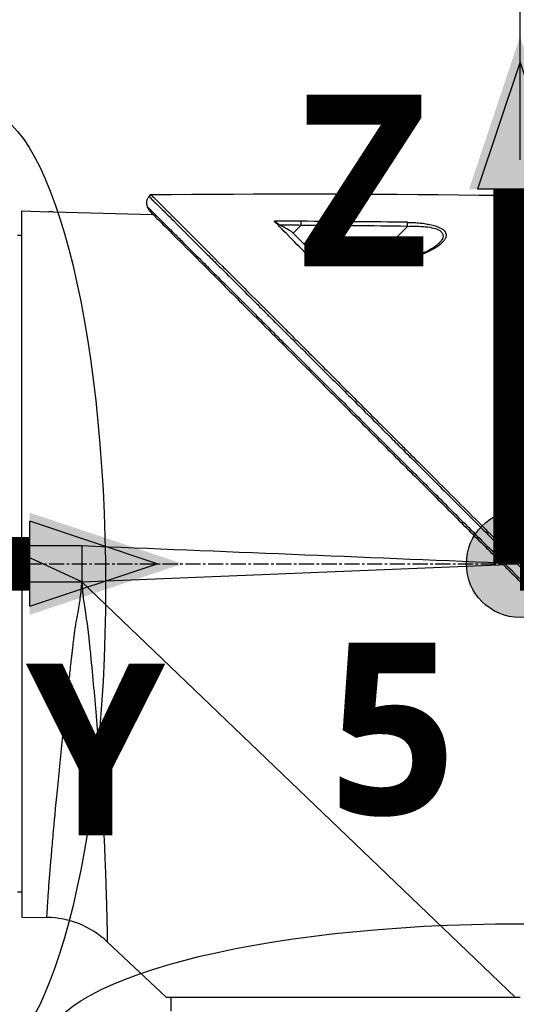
# Model space of a CAD drawing. Header units: millimetres. Extents: x 0 to 4378, y 0 to 2376.
# Tile 229 of 256: x 1478 to 1534, y 1650 to 1760. Entities that reach past the tile are written whole.
import ezdxf

# ---------------------------------------------------------------- set-up
doc = ezdxf.new("R2010")
doc.units = ezdxf.units.MM
doc.header["$LTSCALE"] = 0.2
doc.linetypes.add('CENTER2', pattern=[1.125, 0.75, -0.125, 0.125, -0.125])
for name, color, linetype in [('02_Center Line', 1, 'CENTER2'), ('07_Special Line2', 76, 'Continuous'), ('12_Before Rev.Num.', 5, 'Continuous'), ('13_After Rev.Num.', 6, 'Continuous')]:
    doc.layers.add(name, color=color, linetype=linetype)
doc.layers.add('14_Mark', color=7, linetype='Continuous', true_color=0xe03c31)
doc.styles.add('Rainbow-5.0 Style', font='malgunsl.ttf')
doc.dimstyles.new('Rainbow-5.0 Style', dxfattribs={"dimtxt": 4, "dimasz": 2.5, "dimexe": 1, "dimexo": 1, "dimgap": 1, "dimtad": 1, "dimdsep": 46, "dimtxsty": 'Rainbow-5.0 Style', "dimcen": 0, "dimclrd": 251, "dimclre": 251, "dimclrt": 7, "dimazin": 3, "dimtp": 0.1, "dimtm": 0.1, "dimtfac": 0.61, "dimtmove": 0, "dimatfit": 3, "dimfxl": 1, "dimlwd": -1, "dimlwe": -1, "dimarcsym": 1})

# ---------------------------------------------------------------- blocks, each defined once
blk = doc.blocks.new('*D123')
at = {"color": 251, "linetype": 'ByBlock', "transparency": 16777216}
for p, q in [((1437.65, 1733.63), (1437.65, 1816.22)), ((1534.35, 1744.32), (1534.35, 1816.22)), ((1447.65, 1812.22), (1524.35, 1812.22))]:
    blk.add_line(p, q, dxfattribs=at)
at = {"color": 251, "transparency": 16777216}
for points in [[(1447.65, 1813.88), (1447.65, 1810.55), (1437.65, 1812.22)], [(1524.35, 1813.88), (1524.35, 1810.55), (1534.35, 1812.22)]]:
    blk.add_solid(points, dxfattribs=at)
at = {"layer": 'Defpoints', "color": 0, "transparency": 16777216}
for p in [(1534.35, 1812.22), (1534.35, 1740.32), (1437.65, 1729.63)]:
    blk.add_point(p, dxfattribs=at)
at = {"color": 7, "transparency": 16777216, "insert": (1486, 1824.49), "char_height": 16, "attachment_point": 5, "style": 'Rainbow-5.0 Style'}
blk.add_mtext('96.7', dxfattribs=at)
blk = doc.blocks.new('A$C51789057')
for p, q in [((-151.97, 1138.18), (-152.18, 1137.97)), ((-152.18, 1137.97), (-151.97, 1138.18)), ((-166.4, 1098.9), (-166.4, 1136.35)), ((-166.4, 1136.35), (-163.4, 1136.27)), ((-162.9, 1136.26), (-151.75, 1135.97)), ((-136.25, 1134.04), (-132.9, 1130.7)), ((-136.07, 1133.87), (-135.2, 1134.74)), ((-127.47, 1130.44), (-123.28, 1134.63)), ((-166.4, 1133.61), (-166.9, 1133.62)), ((-118.98, 1133.75), (-118.98, 1133.75)), ((-127.56, 1130.35), (-127.56, 1130.35)), ((-166.4, 1098.9), (-166.4, 1097.98)), ((-159.7, 1098.9), (-166.4, 1098.9)), ((-159.7, 1098.9), (-159.7, 1094.9)), ((-166.4, 1094.9), (-166.4, 1097.98)), ((-159.7, 1094.9), (-166.4, 1097.98)), ((-150.6, 1098.53), (-150.6, 1098.53)), ((-149.8, 1098.5), (-149.8, 1098.5)), ((-149.4, 1098.48), (-149.4, 1098.48)), ((-147.8, 1098.41), (-147.8, 1098.41)), ((-147.4, 1098.4), (-147.4, 1098.4)), ((-159.7, 1094.9), (-113.08, 1096.8)), ((-126.38, 1097.54), (-126.38, 1097.54)), ((-121.71, 1097.35), (-121.71, 1097.35)), ((-113.08, 1096.8), (-112.6, 1096.82)), ((-166.4, 1094.9), (-166.4, 1057.38)), ((-166.4, 1094.9), (-159.7, 1094.9)), ((-159.7, 1094.9), (-111.22, 1048.4)), ((-166.4, 1060.19), (-166.9, 1060.18)), ((-166.4, 1057.38), (-163.62, 1057.36)), ((-153.8, 1051.76), (-156.85, 1054.64)), ((-153.8, 1051.77), (-153.8, 1051.76)), ((-153.8, 1051.77), (-150.3, 1048.47)), ((-111.22, 1048.4), (-150.23, 1048.4)), ((-149.7, 1046.9), (-149.7, 1048.4)), ((-110.7, 1048.4), (-111.22, 1048.4))]:
    blk.add_line(p, q)
blk.add_arc((-163.71, 1047.36), 10, 46.7002, 89.5)
for centre, major_axis, ratio, start_param, end_param in [((-142.45, -321.12), (1152.93, -890.42), 0.999557, 2.223225, 2.225263), ((-142.4, -313.61), (1148.88, -883.38), 0.999554, 2.212874, 2.221103), ((-142.33, -325.15), (1027.67, -1037.29), 0.999657, 2.355798, 2.35736), ((-142.29, -318.28), (1022.84, -1032.4), 0.999657, 2.347591, 2.355794), ((-176.46, 201.64), (-438.46, 820.21), 0.999765, 5.740098, 5.746183), ((-112.64, 1098.52), (-0.707, -0.708), 0.013973, 4.712384, 6.026259), ((-150.31, 1048.46), (0.685, -0.645), 0.008693, 1.464682, 1.570872), ((-150.31, 1048.46), (-0.685, 0.645), 0.008695, 4.606273, 4.712465)]:
    blk.add_ellipse(centre, major_axis=major_axis, ratio=ratio, start_param=start_param, end_param=end_param)
for points in [[(-151.97, 1138.18), (-127.51, 1138.42), (-103.04, 1138.12), (-78.59, 1137.26)], [(-151.97, 1138.18), (-151.97, 1138.18), (-151.97, 1138.18), (-151.97, 1138.18)], [(-152.38, 1136.83), (-152.31, 1136.68), (-152.24, 1136.53), (-152.16, 1136.39)], [(-135.2, 1135.19), (-135.2, 1135.12), (-135.19, 1134.92), (-135.2, 1134.74)], [(-123.28, 1134.63), (-123.27, 1134.81), (-123.27, 1135.01), (-123.28, 1135.08)], [(-119.8, 1132.71), (-119.8, 1132.71), (-119.81, 1132.71), (-119.81, 1132.71)], [(-133.73, 1130.73), (-131.83, 1130.65), (-129.94, 1130.56), (-128.05, 1130.46)], [(-128.05, 1130.46), (-128.05, 1130.46), (-128.05, 1130.42), (-128.06, 1130.37)], [(-112.76, 1096.98), (-128.41, 1097.62), (-144.05, 1098.26), (-159.7, 1098.9)], [(-111.78, 1097.66), (-111.91, 1097.79), (-112.04, 1097.92), (-112.18, 1098.05)], [(-112.86, 1097.37), (-112.73, 1097.24), (-112.59, 1097.11), (-112.46, 1096.97)], [(-156.85, 1054.64), (-156.85, 1054.64), (-156.85, 1054.64), (-156.85, 1054.64)]]:
    blk.add_open_spline(points, degree=3)
for points, knots in [([(-152.18, 1137.97), (-152.21, 1137.93), (-152.25, 1137.89), (-152.27, 1137.85), (-152.3, 1137.81), (-152.33, 1137.77), (-152.36, 1137.73), (-152.38, 1137.68), (-152.4, 1137.63), (-152.42, 1137.58), (-152.44, 1137.53), (-152.45, 1137.48), (-152.46, 1137.43), (-152.47, 1137.38), (-152.47, 1137.32), (-152.47, 1137.27), (-152.47, 1137.22), (-152.47, 1137.17), (-152.46, 1137.12), (-152.45, 1137.07), (-152.44, 1137.02), (-152.43, 1136.97), (-152.41, 1136.92), (-152.4, 1136.87), (-152.38, 1136.83)], [0, 0, 0, 0, 0.125, 0.125, 0.125, 0.25, 0.25, 0.25, 0.375, 0.375, 0.375, 0.5, 0.5, 0.5, 0.625, 0.625, 0.625, 0.75, 0.75, 0.75, 0.875, 0.875, 0.875, 1, 1, 1, 1]), ([(-152.18, 1137.97), (-152.18, 1137.97), (-152.1, 1137.89), (-151.86, 1137.65), (-151.75, 1137.54), (-151.61, 1137.4), (-151.43, 1137.22), (-151.42, 1137.21), (-151.42, 1137.21), (-151.41, 1137.21), (-151.25, 1137.04), (-151.06, 1136.85), (-150.83, 1136.62), (-150.63, 1136.43), (-150.41, 1136.21), (-150.16, 1135.96), (-150.13, 1135.93), (-150.1, 1135.9), (-150.07, 1135.87), (-149.82, 1135.62), (-149.55, 1135.35), (-149.24, 1135.05), (-149.22, 1135.02), (-149.19, 1134.99), (-149.16, 1134.96), (-149.02, 1134.82), (-148.86, 1134.67), (-148.7, 1134.51), (-148.61, 1134.41), (-148.51, 1134.32), (-148.41, 1134.22), (-148.36, 1134.17), (-148.31, 1134.12), (-148.26, 1134.07), (-148.21, 1134.02), (-148.18, 1133.98), (-148.12, 1133.93), (-148.12, 1133.92), (-148.11, 1133.92), (-148.11, 1133.91), (-147.42, 1133.23), (-146.71, 1132.52), (-146.01, 1131.82), (-145.56, 1131.37), (-145.11, 1130.93), (-144.67, 1130.49), (-144.18, 1130), (-143.69, 1129.51), (-143.23, 1129.05), (-142.82, 1128.64), (-142.42, 1128.25), (-142.05, 1127.87), (-141.33, 1127.16), (-140.69, 1126.52), (-140.13, 1125.97), (-140.01, 1125.84), (-139.89, 1125.73), (-139.78, 1125.61), (-139.46, 1125.3), (-139.18, 1125.02), (-138.94, 1124.77), (-138.82, 1124.65), (-138.7, 1124.54), (-138.6, 1124.44), (-138.57, 1124.4), (-138.54, 1124.37), (-138.51, 1124.34), (-138.49, 1124.32), (-138.47, 1124.31), (-138.45, 1124.29), (-138.43, 1124.26), (-138.41, 1124.24), (-138.38, 1124.22), (-138.37, 1124.21), (-138.36, 1124.2), (-138.35, 1124.19), (-138.35, 1124.18), (-138.34, 1124.18), (-138.34, 1124.18), (-138.34, 1124.18), (-138.34, 1124.18), (-138.34, 1124.18), (-138.34, 1124.17), (-138.33, 1124.17), (-138.32, 1124.15), (-137.95, 1123.78), (-137.58, 1123.41), (-137.2, 1123.04), (-136.06, 1121.9), (-134.89, 1120.74), (-133.73, 1119.57), (-132.52, 1118.37), (-131.32, 1117.17), (-130.11, 1115.96), (-128.86, 1114.72), (-127.62, 1113.48), (-126.38, 1112.24), (-125.97, 1111.83), (-125.56, 1111.42), (-125.16, 1111.02), (-124.93, 1110.79), (-124.71, 1110.57), (-124.49, 1110.35), (-123.85, 1109.71), (-123.21, 1109.07), (-122.58, 1108.44), (-121.27, 1107.14), (-119.98, 1105.85), (-118.72, 1104.59), (-118.06, 1103.93), (-117.41, 1103.29), (-116.77, 1102.64), (-116.11, 1101.99), (-115.46, 1101.34), (-114.82, 1100.7), (-114.09, 1099.96), (-113.36, 1099.24), (-112.65, 1098.53)], [0.0000003, 0.0000003, 0.0000003, 0.0000003, 0.0859853, 0.0859853, 0.0859853, 0.1241981, 0.1241981, 0.1241981, 0.125, 0.125, 0.125, 0.1589987, 0.1589987, 0.1589987, 0.1875, 0.1875, 0.1875, 0.1911709, 0.1911709, 0.1911709, 0.21875, 0.21875, 0.21875, 0.2212271, 0.2212271, 0.2212271, 0.234375, 0.234375, 0.234375, 0.2421875, 0.2421875, 0.2421875, 0.2460938, 0.2460938, 0.2460938, 0.2496161, 0.2496161, 0.2496161, 0.25, 0.25, 0.25, 0.2912742, 0.2912742, 0.2912742, 0.3179228, 0.3179228, 0.3179228, 0.3481944, 0.3481944, 0.3481944, 0.375, 0.375, 0.375, 0.4261619, 0.4261619, 0.4261619, 0.4375, 0.4375, 0.4375, 0.46875, 0.46875, 0.46875, 0.484375, 0.484375, 0.484375, 0.4893023, 0.4893023, 0.4893023, 0.4921875, 0.4921875, 0.4921875, 0.4960938, 0.4960938, 0.4960938, 0.4980469, 0.4980469, 0.4980469, 0.4986572, 0.4986572, 0.4986572, 0.4992676, 0.4992676, 0.4992676, 0.5, 0.5, 0.5, 0.5215625, 0.5215625, 0.5215625, 0.5877727, 0.5877727, 0.5877727, 0.656049, 0.656049, 0.656049, 0.7265974, 0.7265974, 0.7265974, 0.75, 0.75, 0.75, 0.7627993, 0.7627993, 0.7627993, 0.7996666, 0.7996666, 0.7996666, 0.8755356, 0.8755356, 0.8755356, 0.9146293, 0.9146293, 0.9146293, 0.9545641, 0.9545641, 0.9545641, 1, 1, 1, 1]), ([(-151.97, 1138.18), (-151.97, 1138.18), (-151.91, 1138.11), (-151.66, 1137.86), (-151.47, 1137.67), (-150.72, 1136.92), (-149.99, 1136.19), (-148.81, 1135.01), (-148.53, 1134.73), (-147.9, 1134.11), (-147.55, 1133.75), (-146.2, 1132.41), (-145.11, 1131.31), (-143.61, 1129.81), (-143.29, 1129.49), (-142.22, 1128.42), (-141.44, 1127.64), (-139.78, 1125.98), (-138.89, 1125.09), (-137.51, 1123.71), (-137.03, 1123.23), (-136.05, 1122.25), (-135.54, 1121.74), (-134.5, 1120.7), (-133.96, 1120.17), (-132.27, 1118.47), (-131.1, 1117.3), (-129.29, 1115.49), (-128.66, 1114.86), (-127.38, 1113.58), (-126.72, 1112.92), (-125.36, 1111.56), (-124.67, 1110.87), (-123.61, 1109.81), (-123.26, 1109.46), (-122.15, 1108.35), (-121.4, 1107.61), (-119.02, 1105.22), (-117.38, 1103.58), (-115.33, 1101.53), (-114.93, 1101.13), (-113.99, 1100.19), (-113.45, 1099.66), (-112.56, 1098.76), (-112.24, 1098.44), (-111.8, 1098), (-111.74, 1097.94), (-111.6, 1097.8), (-111.53, 1097.73), (-111.2, 1097.41), (-111.01, 1097.21), (-110.66, 1096.86), (-110.56, 1096.76), (-110.27, 1096.48), (-110.13, 1096.33), (-109.82, 1096.02), (-109.67, 1095.87), (-109.41, 1095.61), (-109.31, 1095.51), (-109.12, 1095.32), (-109.04, 1095.24), (-108.84, 1095.05), (-108.74, 1094.94), (-108.54, 1094.74), (-108.45, 1094.65), (-107.09, 1093.3), (-105.83, 1092.03), (-103.76, 1089.96), (-102.96, 1089.16), (-101.39, 1087.59), (-100.62, 1086.82), (-99.49, 1085.69), (-99.12, 1085.33), (-98.02, 1084.22), (-97.29, 1083.49), (-93.83, 1080.03), (-91.16, 1077.36), (-88.46, 1074.66), (-88.33, 1074.53), (-88.05, 1074.25), (-87.92, 1074.12), (-87.65, 1073.85), (-87.51, 1073.71), (-87.27, 1073.47), (-87.16, 1073.37), (-86.51, 1072.71), (-85.97, 1072.17), (-85.29, 1071.49), (-85.14, 1071.34), (-84.86, 1071.06), (-84.73, 1070.93), (-84.47, 1070.67), (-84.34, 1070.54), (-84.04, 1070.24), (-83.88, 1070.08), (-83.56, 1069.76), (-83.4, 1069.6), (-83.07, 1069.27), (-82.9, 1069.1), (-82.65, 1068.85), (-82.57, 1068.77), (-82.38, 1068.58), (-82.27, 1068.47), (-82.03, 1068.23), (-81.9, 1068.1), (-81.58, 1067.79), (-81.4, 1067.6), (-81.02, 1067.22), (-80.83, 1067.03), (-80.24, 1066.44), (-79.86, 1066.06), (-79.39, 1065.59), (-79.3, 1065.5), (-79.07, 1065.27), (-78.93, 1065.13), (-78.65, 1064.85), (-78.5, 1064.7), (-78.2, 1064.4), (-78.05, 1064.25), (-77.74, 1063.94), (-77.59, 1063.79), (-77.3, 1063.5), (-77.16, 1063.36), (-76.74, 1062.94), (-76.47, 1062.67), (-75.96, 1062.16), (-75.71, 1061.91), (-75.25, 1061.45), (-75.03, 1061.23), (-74.41, 1060.61), (-74.03, 1060.23), (-73.34, 1059.54), (-73.03, 1059.24), (-72.49, 1058.69), (-72.25, 1058.45), (-71.82, 1058.02), (-71.64, 1057.84), (-71.38, 1057.58), (-71.3, 1057.51), (-71.09, 1057.29), (-70.96, 1057.16), (-70.63, 1056.83), (-70.44, 1056.64), (-70.03, 1056.23), (-69.84, 1056.04), (-69.65, 1055.85), (-69.61, 1055.81), (-69.56, 1055.76), (-69.55, 1055.75), (-69.53, 1055.73), (-69.53, 1055.73), (-69.53, 1055.73)], [-21.001083, -21.001083, -21.001083, -21.001083, -20.328863, -20.328863, -19.655828, -19.655828, -18.308332, -18.308332, -17.924512, -17.924512, -17.485993, -17.485993, -16.316696, -16.316696, -16.006668, -16.006668, -15.296307, -15.296307, -14.534305, -14.534305, -14.139555, -14.139555, -13.730091, -13.730091, -13.30546, -13.30546, -12.401825, -12.401825, -11.929878, -11.929878, -11.437802, -11.437802, -10.9252, -10.9252, -10.663362, -10.663362, -10.117833, -10.117833, -8.934625, -8.934625, -8.645977, -8.645977, -8.260408, -8.260408, -8.006475, -8.006475, -7.961161, -7.961161, -7.91407, -7.91407, -7.778509, -7.778509, -7.724161, -7.724161, -7.666804, -7.666804, -7.602838, -7.602838, -7.565627, -7.565627, -7.532521, -7.532521, -7.488032, -7.488032, -7.450837, -7.450837, -6.924212, -6.924212, -6.587553, -6.587553, -6.265466, -6.265466, -6.109966, -6.109966, -5.79866, -5.79866, -4.627003, -4.627003, -4.564096, -4.564096, -4.501625, -4.501625, -4.439084, -4.439084, -4.389917, -4.389917, -4.135415, -4.135415, -4.06302, -4.06302, -4.00074, -4.00074, -3.938004, -3.938004, -3.858125, -3.858125, -3.782258, -3.782258, -3.697501, -3.697501, -3.658476, -3.658476, -3.601749, -3.601749, -3.53559, -3.53559, -3.439968, -3.439968, -3.337887, -3.337887, -3.131131, -3.131131, -3.082568, -3.082568, -3.005474, -3.005474, -2.922888, -2.922888, -2.834293, -2.834293, -2.74619, -2.74619, -2.661641, -2.661641, -2.496608, -2.496608, -2.34096, -2.34096, -2.194458, -2.194458, -1.921626, -1.921626, -1.681164, -1.681164, -1.470918, -1.470918, -1.287493, -1.287493, -1.207074, -1.207074, -1.056347, -1.056347, -0.792008, -0.792008, -0.395398, -0.395398, -0.197631, -0.197631, -0.099394, -0.099394, -0.0004, -0.0004, -0.0004, -0.0004]), ([(-162.9, 1136.26), (-162.9, 1136.26), (-162.9, 1136.26), (-162.9, 1136.26), (-162.9, 1136.26), (-162.9, 1136.26), (-162.91, 1136.26), (-162.92, 1136.26), (-162.95, 1136.26), (-163.01, 1136.26), (-163.05, 1136.26), (-163.14, 1136.26), (-163.19, 1136.26), (-163.3, 1136.27), (-163.35, 1136.27), (-163.4, 1136.27)], [-0.07872826, -0.07872826, -0.07872826, -0.07872826, -0.07717203, -0.07717203, -0.07494405, -0.07494405, -0.06936392, -0.06936392, -0.04935694, -0.04935694, -0.03332942, -0.03332942, -0.01579755, -0.01579755, -0.000001, -0.000001, -0.000001, -0.000001]), ([(-152.38, 1136.83), (-152.38, 1136.83), (-152.27, 1136.72), (-152.06, 1136.51), (-151.95, 1136.4), (-151.81, 1136.26), (-151.64, 1136.09), (-151.47, 1135.92), (-151.27, 1135.73), (-151.05, 1135.51), (-150.82, 1135.28), (-150.58, 1135.04), (-150.3, 1134.76), (-150.03, 1134.49), (-149.73, 1134.19), (-149.41, 1133.88), (-149.1, 1133.56), (-148.75, 1133.22), (-148.39, 1132.86), (-147.76, 1132.22), (-147.06, 1131.53), (-146.32, 1130.78), (-145.89, 1130.36), (-145.45, 1129.92), (-145, 1129.47), (-144.54, 1129.01), (-144.06, 1128.54), (-143.57, 1128.05), (-142.6, 1127.08), (-141.58, 1126.06), (-140.52, 1125), (-140, 1124.48), (-139.46, 1123.94), (-138.91, 1123.4), (-138.49, 1122.97), (-138.06, 1122.54), (-137.63, 1122.11), (-136.51, 1121), (-135.36, 1119.85), (-134.19, 1118.68), (-133.02, 1117.51), (-131.83, 1116.32), (-130.61, 1115.11), (-129.4, 1113.9), (-128.17, 1112.67), (-126.93, 1111.42), (-126.3, 1110.8), (-125.68, 1110.18), (-125.05, 1109.55), (-124.42, 1108.92), (-123.79, 1108.29), (-123.16, 1107.66), (-121.89, 1106.39), (-120.62, 1105.12), (-119.33, 1103.84), (-118.69, 1103.2), (-118.05, 1102.56), (-117.41, 1101.91), (-116.76, 1101.27), (-116.12, 1100.63), (-115.48, 1099.98), (-114.76, 1099.27), (-114.04, 1098.55), (-113.33, 1097.84)], [0, 0, 0, 0, 0.0671031, 0.0671031, 0.0671031, 0.1029277, 0.1029277, 0.1029277, 0.1387919, 0.1387919, 0.1387919, 0.1747111, 0.1747111, 0.1747111, 0.2106779, 0.2106779, 0.2106779, 0.2467042, 0.2467042, 0.2467042, 0.3103939, 0.3103939, 0.3103939, 0.3465771, 0.3465771, 0.3465771, 0.383319, 0.383319, 0.383319, 0.4564224, 0.4564224, 0.4564224, 0.4927866, 0.4927866, 0.4927866, 0.5210907, 0.5210907, 0.5210907, 0.5939582, 0.5939582, 0.5939582, 0.6669229, 0.6669229, 0.6669229, 0.7399622, 0.7399622, 0.7399622, 0.7765034, 0.7765034, 0.7765034, 0.8130598, 0.8130598, 0.8130598, 0.886194, 0.886194, 0.886194, 0.9227702, 0.9227702, 0.9227702, 0.9593497, 0.9593497, 0.9593497, 1, 1, 1, 1]), ([(-152.16, 1136.39), (-152.16, 1136.39), (-152.13, 1136.36), (-152.02, 1136.24), (-151.93, 1136.15), (-151.79, 1136.01), (-151.77, 1135.99), (-151.75, 1135.97)], [0, 0, 0, 0, 0.2643321, 0.2643321, 0.528758, 0.528758, 0.5728688, 0.5728688, 0.5728688, 0.5728688]), ([(-152.16, 1136.39), (-152.16, 1136.39), (-152.16, 1136.39), (-151.4, 1135.62), (-150.96, 1135.18), (-150.23, 1134.45), (-150.05, 1134.27), (-148.41, 1132.63), (-146.35, 1130.57), (-143.27, 1127.49), (-142.56, 1126.78), (-140.08, 1124.3), (-138.2, 1122.42), (-135.2, 1119.42), (-134.12, 1118.34), (-131.86, 1116.08), (-130.67, 1114.89), (-128.15, 1112.37), (-126.82, 1111.04), (-124.01, 1108.23), (-122.54, 1106.76), (-120.27, 1104.5), (-119.5, 1103.72), (-117.42, 1101.64), (-116.11, 1100.33), (-114.48, 1098.7), (-114.16, 1098.38), (-113.62, 1097.84), (-113.42, 1097.64), (-113.01, 1097.23), (-112.86, 1097.08), (-112.51, 1096.73), (-112.33, 1096.55), (-112, 1096.22), (-111.84, 1096.06), (-111.4, 1095.62), (-111.12, 1095.34), (-110.76, 1094.98), (-110.68, 1094.9), (-110.51, 1094.73), (-110.42, 1094.65), (-110.11, 1094.34), (-109.96, 1094.18), (-109.36, 1093.58), (-108.95, 1093.17), (-106.9, 1091.12), (-105.24, 1089.46), (-102.84, 1087.06), (-102.08, 1086.3), (-99.86, 1084.08), (-98.41, 1082.64), (-95.67, 1079.89), (-94.37, 1078.6), (-92.51, 1076.73), (-91.92, 1076.14), (-90.21, 1074.43), (-89.1, 1073.32), (-87, 1071.22), (-86, 1070.23), (-84.14, 1068.37), (-83.27, 1067.49), (-82.03, 1066.25), (-81.65, 1065.87), (-80.91, 1065.13), (-80.56, 1064.78), (-79.57, 1063.79), (-78.94, 1063.16), (-77.82, 1062.04), (-77.31, 1061.53), (-75.98, 1060.2), (-75.21, 1059.43), (-74.26, 1058.48), (-74.01, 1058.23), (-73.37, 1057.59), (-73.01, 1057.23), (-72.21, 1056.43), (-71.85, 1056.07), (-71.53, 1055.75), (-71.48, 1055.7), (-71.36, 1055.58), (-71.31, 1055.53), (-71.24, 1055.46), (-71.22, 1055.44), (-71.22, 1055.44)], [-15.738203, -15.738203, -15.738203, -15.738203, -14.793481, -14.793481, -14.173934, -14.173934, -13.996984, -13.996984, -12.579476, -12.579476, -12.176243, -12.176243, -11.215253, -11.215253, -10.695697, -10.695697, -10.142358, -10.142358, -9.539575, -9.539575, -8.883963, -8.883963, -8.543526, -8.543526, -7.972636, -7.972636, -7.829924, -7.829924, -7.73886, -7.73886, -7.680875, -7.680875, -7.616244, -7.616244, -7.560081, -7.560081, -7.459116, -7.459116, -7.430908, -7.430908, -7.397967, -7.397967, -7.318024, -7.318024, -7.146824, -7.146824, -6.455961, -6.455961, -6.135134, -6.135134, -5.518203, -5.518203, -4.951279, -4.951279, -4.691225, -4.691225, -4.182012, -4.182012, -3.710062, -3.710062, -3.272291, -3.272291, -3.069642, -3.069642, -2.879581, -2.879581, -2.522736, -2.522736, -2.208798, -2.208798, -1.659444, -1.659444, -1.453529, -1.453529, -1.091939, -1.091939, -0.546675, -0.546675, -0.410051, -0.410051, -0.205023, -0.205023, 0, 0, 0, 0]), ([(-137.48, 1134.75), (-137.62, 1134.83), (-137.75, 1134.91), (-137.94, 1135.04), (-138.01, 1135.08), (-138.08, 1135.14), (-138.11, 1135.15), (-138.14, 1135.18), (-138.16, 1135.2), (-138.17, 1135.21)], [0, 0, 0, 0, 0.049407, 0.049407, 0.0845377, 0.0845377, 0.1006426, 0.1006426, 0.1144911, 0.1144911, 0.1144911, 0.1144911]), ([(-133.71, 1130.65), (-134.72, 1131.66), (-135.53, 1132.5), (-137.05, 1134.06), (-137.73, 1134.75), (-138.17, 1135.21)], [0.000003, 0.000003, 0.000003, 0.000003, 0.596138, 0.596138, 1.498187, 1.498187, 1.498187, 1.498187]), ([(-123.28, 1135.08), (-123.06, 1135.08), (-122.85, 1135.07), (-122.65, 1135.06), (-122.44, 1135.05), (-122.28, 1135.04), (-122.05, 1135.02), (-121.82, 1135), (-121.6, 1134.98), (-121.39, 1134.95), (-121.27, 1134.93), (-121.17, 1134.91), (-121.07, 1134.89), (-120.98, 1134.88), (-120.89, 1134.86), (-120.79, 1134.84), (-120.36, 1134.75), (-119.98, 1134.64), (-119.66, 1134.48), (-119.53, 1134.42), (-119.41, 1134.34), (-119.31, 1134.27), (-119.11, 1134.11), (-119.03, 1133.95), (-118.99, 1133.8), (-118.96, 1133.69), (-118.97, 1133.56), (-119, 1133.45), (-119, 1133.43), (-119.01, 1133.41), (-119.01, 1133.39), (-119.03, 1133.34), (-119.05, 1133.28), (-119.08, 1133.23), (-119.1, 1133.2), (-119.12, 1133.17), (-119.14, 1133.14), (-119.19, 1133.06), (-119.27, 1132.96), (-119.34, 1132.89), (-119.47, 1132.75), (-119.63, 1132.61), (-119.82, 1132.47), (-119.92, 1132.4), (-120.03, 1132.32), (-120.15, 1132.24), (-120.27, 1132.17), (-120.38, 1132.1), (-120.49, 1132.04), (-120.92, 1131.8), (-121.44, 1131.57), (-122, 1131.36), (-122.54, 1131.15), (-123.08, 1130.98), (-123.71, 1130.82), (-123.73, 1130.82), (-123.75, 1130.81), (-123.77, 1130.81), (-124.1, 1130.73), (-124.42, 1130.66), (-124.76, 1130.59), (-125.09, 1130.53), (-125.39, 1130.49), (-125.76, 1130.44), (-125.78, 1130.44), (-125.8, 1130.44), (-125.82, 1130.44), (-126.17, 1130.4), (-126.49, 1130.37), (-126.87, 1130.36), (-126.89, 1130.35), (-126.91, 1130.35), (-126.93, 1130.35), (-127.3, 1130.34), (-127.6, 1130.34), (-128.06, 1130.37)], [0, 0, 0, 0, 0.03125, 0.03125, 0.03125, 0.0625, 0.0625, 0.0625, 0.09375, 0.09375, 0.09375, 0.110985, 0.110985, 0.110985, 0.125, 0.125, 0.125, 0.1875, 0.1875, 0.1875, 0.213151, 0.213151, 0.213151, 0.266654, 0.266654, 0.266654, 0.305187, 0.305187, 0.305187, 0.3125, 0.3125, 0.3125, 0.332554, 0.332554, 0.332554, 0.34375, 0.34375, 0.34375, 0.375, 0.375, 0.375, 0.4375, 0.4375, 0.4375, 0.469225, 0.469225, 0.469225, 0.5, 0.5, 0.5, 0.625, 0.625, 0.625, 0.746043, 0.746043, 0.746043, 0.75, 0.75, 0.75, 0.8125, 0.8125, 0.8125, 0.875, 0.875, 0.875, 0.877935, 0.877935, 0.877935, 0.9375, 0.9375, 0.9375, 0.940676, 0.940676, 0.940676, 1, 1, 1, 1]), ([(-136.25, 1134.04), (-136.45, 1134.16), (-136.66, 1134.28), (-137.07, 1134.51), (-137.27, 1134.63), (-137.48, 1134.75)], [-0.1420846, -0.1420846, -0.1420846, -0.1420846, -0.071052, -0.071052, 0, 0, 0, 0]), ([(-123.28, 1134.63), (-122.59, 1134.66), (-121.91, 1134.66), (-120.62, 1134.52), (-120.02, 1134.39), (-119.29, 1133.91), (-119.22, 1133.58), (-119.47, 1133.07), (-119.62, 1132.89), (-119.8, 1132.71)], [0, 0, 0, 0, 0.125, 0.125, 0.25, 0.25, 0.375, 0.375, 0.4429924, 0.4429924, 0.4429924, 0.4429924]), ([(-128.05, 1130.46), (-127.47, 1130.43), (-126.89, 1130.44), (-125.53, 1130.55), (-124.75, 1130.68), (-123.04, 1131.09), (-122.11, 1131.4), (-120.71, 1132.05), (-120.15, 1132.39), (-119.81, 1132.71)], [0, 0, 0, 0, 0.1731546, 0.1731546, 0.4163559, 0.4163559, 0.7396743, 0.7396743, 0.9899086, 0.9899086, 0.9899086, 0.9899086]), ([(-133.71, 1130.65), (-133.72, 1130.66), (-133.73, 1130.67), (-133.74, 1130.68), (-133.75, 1130.69), (-133.76, 1130.71), (-133.76, 1130.72), (-133.75, 1130.73), (-133.74, 1130.74), (-133.73, 1130.73)], [0.00000015, 0.00000015, 0.00000015, 0.00000015, 0.00611289, 0.00611289, 0.01218263, 0.01218263, 0.02278958, 0.02278958, 0.03285549, 0.03285549, 0.03285549, 0.03285549]), ([(-113.33, 1097.84), (-113.31, 1097.82), (-113.3, 1097.81), (-113.29, 1097.8), (-113.14, 1097.65), (-113, 1097.51), (-112.86, 1097.37)], [0, 0, 0, 0, 0.084771, 0.084771, 0.084771, 1, 1, 1, 1]), ([(-112.18, 1098.05), (-112.21, 1098.02), (-112.25, 1097.98), (-112.29, 1097.94), (-112.32, 1097.91), (-112.36, 1097.87), (-112.4, 1097.83), (-112.43, 1097.8), (-112.47, 1097.76), (-112.51, 1097.72), (-112.54, 1097.69), (-112.58, 1097.65), (-112.61, 1097.62), (-112.64, 1097.59), (-112.67, 1097.56), (-112.69, 1097.53), (-112.72, 1097.51), (-112.74, 1097.48), (-112.77, 1097.46), (-112.79, 1097.44), (-112.81, 1097.42), (-112.82, 1097.4), (-112.84, 1097.39), (-112.85, 1097.38), (-112.86, 1097.37)], [0, 0, 0, 0, 0.125, 0.125, 0.125, 0.25, 0.25, 0.25, 0.375, 0.375, 0.375, 0.5, 0.5, 0.5, 0.625, 0.625, 0.625, 0.75, 0.75, 0.75, 0.875, 0.875, 0.875, 1, 1, 1, 1]), ([(-111.78, 1097.66), (-111.82, 1097.62), (-111.85, 1097.59), (-111.89, 1097.55), (-111.93, 1097.51), (-111.97, 1097.47), (-112, 1097.44), (-112.04, 1097.4), (-112.08, 1097.36), (-112.11, 1097.33), (-112.15, 1097.29), (-112.18, 1097.26), (-112.21, 1097.23), (-112.24, 1097.2), (-112.27, 1097.17), (-112.3, 1097.14), (-112.33, 1097.11), (-112.35, 1097.09), (-112.37, 1097.07), (-112.39, 1097.05), (-112.41, 1097.03), (-112.43, 1097.01), (-112.44, 1097), (-112.46, 1096.98), (-112.46, 1096.97)], [0, 0, 0, 0, 0.125, 0.125, 0.125, 0.25, 0.25, 0.25, 0.375, 0.375, 0.375, 0.5, 0.5, 0.5, 0.625, 0.625, 0.625, 0.75, 0.75, 0.75, 0.875, 0.875, 0.875, 1, 1, 1, 1]), ([(-110.04, 1095.92), (-110.33, 1096.21), (-110.62, 1096.5), (-110.91, 1096.79), (-111.2, 1097.08), (-111.49, 1097.37), (-111.78, 1097.66)], [0, 0, 0, 0, 0.499983, 0.499983, 0.499983, 1, 1, 1, 1]), ([(-112.46, 1096.97), (-112.17, 1096.69), (-111.89, 1096.4), (-111.6, 1096.11), (-111.31, 1095.82), (-111.02, 1095.53), (-110.73, 1095.24)], [0, 0, 0, 0, 0.500049, 0.500049, 0.500049, 1, 1, 1, 1]), ([(-163.62, 1057.36), (-163.62, 1057.36), (-163.6, 1057.61), (-163.57, 1058.07), (-163.54, 1058.55), (-163.49, 1059.26), (-163.43, 1060.14), (-163.43, 1060.14), (-163.43, 1060.15), (-163.43, 1060.16), (-163.43, 1060.16), (-163.43, 1060.17), (-163.43, 1060.18), (-163.36, 1061.12), (-163.27, 1062.28), (-163.16, 1063.61), (-163.16, 1063.63), (-163.15, 1063.65), (-163.15, 1063.67), (-163.1, 1064.35), (-163.04, 1065.07), (-162.97, 1065.83), (-162.94, 1066.21), (-162.9, 1066.61), (-162.87, 1067.01), (-162.85, 1067.21), (-162.83, 1067.41), (-162.81, 1067.62), (-162.79, 1067.82), (-162.77, 1068.03), (-162.75, 1068.24), (-162.6, 1069.92), (-162.42, 1071.79), (-162.21, 1073.83), (-162.21, 1073.85), (-162.21, 1073.87), (-162.21, 1073.9), (-162.1, 1074.89), (-162, 1075.93), (-161.89, 1077), (-161.83, 1077.54), (-161.77, 1078.1), (-161.71, 1078.66), (-161.68, 1078.95), (-161.65, 1079.23), (-161.61, 1079.52), (-161.6, 1079.66), (-161.58, 1079.81), (-161.57, 1079.95), (-161.56, 1080.02), (-161.55, 1080.1), (-161.54, 1080.17), (-161.54, 1080.2), (-161.54, 1080.24), (-161.53, 1080.28), (-161.53, 1080.29), (-161.53, 1080.31), (-161.53, 1080.33), (-161.52, 1080.35), (-161.52, 1080.37), (-161.52, 1080.39), (-161.4, 1081.47), (-161.27, 1082.61), (-161.14, 1083.79), (-161.07, 1084.38), (-161, 1084.98), (-160.93, 1085.6), (-160.9, 1085.9), (-160.86, 1086.21), (-160.83, 1086.53), (-160.81, 1086.68), (-160.79, 1086.84), (-160.77, 1087), (-160.76, 1087.08), (-160.75, 1087.15), (-160.74, 1087.23), (-160.74, 1087.27), (-160.74, 1087.31), (-160.73, 1087.35), (-160.73, 1087.39), (-160.72, 1087.43), (-160.72, 1087.46), (-160.72, 1087.48), (-160.71, 1087.52), (-160.71, 1087.55), (-160.67, 1087.87), (-160.64, 1088.15), (-160.61, 1088.39), (-160.6, 1088.51), (-160.58, 1088.62), (-160.57, 1088.72), (-160.57, 1088.77), (-160.56, 1088.81), (-160.56, 1088.85), (-160.54, 1088.95), (-160.53, 1089.03), (-160.53, 1089.1), (-160.52, 1089.15), (-160.51, 1089.19), (-160.51, 1089.22), (-160.51, 1089.24), (-160.51, 1089.26), (-160.5, 1089.27), (-160.5, 1089.28), (-160.5, 1089.28), (-160.5, 1089.29), (-160.5, 1089.3), (-160.5, 1089.3), (-160.5, 1089.3), (-160.5, 1089.31), (-160.49, 1089.34), (-160.49, 1089.36), (-160.47, 1089.54), (-160.43, 1089.77), (-160.38, 1090.05), (-160.36, 1090.21), (-160.33, 1090.37), (-160.29, 1090.56), (-160.28, 1090.65), (-160.26, 1090.75), (-160.24, 1090.85), (-160.23, 1090.9), (-160.22, 1090.95), (-160.21, 1091), (-160.21, 1091.03), (-160.2, 1091.05), (-160.2, 1091.08), (-160.2, 1091.09), (-160.19, 1091.11), (-160.19, 1091.12), (-160.19, 1091.13), (-160.18, 1091.15), (-160.18, 1091.16), (-160.11, 1091.55), (-160.05, 1091.91), (-159.99, 1092.22), (-159.94, 1092.52), (-159.9, 1092.79), (-159.87, 1093.01), (-159.87, 1093.02), (-159.87, 1093.02), (-159.87, 1093.03), (-159.78, 1093.68), (-159.72, 1094.31), (-159.7, 1094.9)], [0, 0, 0, 0, 0.121112, 0.121112, 0.121112, 0.248047, 0.248047, 0.248047, 0.249023, 0.249023, 0.249023, 0.25, 0.25, 0.25, 0.373166, 0.373166, 0.373166, 0.375, 0.375, 0.375, 0.4375, 0.4375, 0.4375, 0.46875, 0.46875, 0.46875, 0.484375, 0.484375, 0.484375, 0.5, 0.5, 0.5, 0.625, 0.625, 0.625, 0.626439, 0.626439, 0.626439, 0.6875, 0.6875, 0.6875, 0.71875, 0.71875, 0.71875, 0.734375, 0.734375, 0.734375, 0.742187, 0.742187, 0.742187, 0.746094, 0.746094, 0.746094, 0.748047, 0.748047, 0.748047, 0.749023, 0.749023, 0.749023, 0.75, 0.75, 0.75, 0.8125, 0.8125, 0.8125, 0.84375, 0.84375, 0.84375, 0.859375, 0.859375, 0.859375, 0.867187, 0.867187, 0.867187, 0.871094, 0.871094, 0.871094, 0.873047, 0.873047, 0.873047, 0.874878, 0.874878, 0.874878, 0.875773, 0.875773, 0.875773, 0.885526, 0.885526, 0.885526, 0.890625, 0.890625, 0.890625, 0.892844, 0.892844, 0.892844, 0.898437, 0.898437, 0.898437, 0.902344, 0.902344, 0.902344, 0.904297, 0.904297, 0.904297, 0.905273, 0.905273, 0.905273, 0.906006, 0.906006, 0.906006, 0.907746, 0.907746, 0.907746, 0.921875, 0.921875, 0.921875, 0.929687, 0.929687, 0.929687, 0.933594, 0.933594, 0.933594, 0.935547, 0.935547, 0.935547, 0.936523, 0.936523, 0.936523, 0.937012, 0.937012, 0.937012, 0.9375, 0.9375, 0.9375, 0.953125, 0.953125, 0.953125, 0.968506, 0.968506, 0.968506, 0.96875, 0.96875, 0.96875, 1, 1, 1, 1]), ([(-159.7, 1094.9), (-159.68, 1094.33), (-159.62, 1093.7), (-159.54, 1093.02), (-159.54, 1093.02), (-159.54, 1093.01), (-159.54, 1093.01), (-159.51, 1092.76), (-159.47, 1092.48), (-159.42, 1092.16), (-159.37, 1091.84), (-159.32, 1091.49), (-159.26, 1091.1), (-159.26, 1091.09), (-159.26, 1091.08), (-159.25, 1091.08), (-159.18, 1090.6), (-159.12, 1090.2), (-159.07, 1089.88), (-159.05, 1089.72), (-159.03, 1089.58), (-159.02, 1089.46), (-159.01, 1089.4), (-159, 1089.34), (-158.99, 1089.29), (-158.99, 1089.26), (-158.99, 1089.24), (-158.98, 1089.21), (-158.98, 1089.2), (-158.98, 1089.19), (-158.98, 1089.18), (-158.98, 1089.17), (-158.98, 1089.17), (-158.98, 1089.16), (-158.98, 1089.16), (-158.98, 1089.15), (-158.98, 1089.14), (-158.97, 1089.12), (-158.96, 1089.02), (-158.95, 1088.86), (-158.94, 1088.81), (-158.93, 1088.74), (-158.93, 1088.67), (-158.92, 1088.64), (-158.92, 1088.61), (-158.92, 1088.58), (-158.91, 1088.52), (-158.9, 1088.46), (-158.9, 1088.4), (-158.9, 1088.37), (-158.89, 1088.33), (-158.89, 1088.3), (-158.89, 1088.28), (-158.88, 1088.27), (-158.88, 1088.25), (-158.88, 1088.24), (-158.88, 1088.23), (-158.88, 1088.22), (-158.88, 1088.22), (-158.88, 1088.21), (-158.88, 1088.21), (-158.88, 1088.21), (-158.88, 1088.2), (-158.88, 1088.2), (-158.86, 1088.04), (-158.85, 1087.88), (-158.83, 1087.72), (-158.82, 1087.6), (-158.81, 1087.49), (-158.8, 1087.37), (-158.79, 1087.33), (-158.79, 1087.29), (-158.78, 1087.25), (-158.66, 1085.97), (-158.54, 1084.71), (-158.42, 1083.48), (-158.31, 1082.26), (-158.21, 1081.06), (-158.11, 1079.9), (-158.11, 1079.89), (-158.11, 1079.88), (-158.11, 1079.87), (-157.89, 1077.32), (-157.73, 1075.02), (-157.59, 1072.97), (-157.58, 1072.81), (-157.57, 1072.65), (-157.56, 1072.5), (-157.43, 1070.34), (-157.33, 1068.46), (-157.25, 1066.82), (-157.25, 1066.81), (-157.25, 1066.81), (-157.25, 1066.8), (-157.2, 1065.84), (-157.16, 1064.92), (-157.13, 1064.07), (-157.09, 1063.24), (-157.06, 1062.46), (-157.04, 1061.74), (-157.04, 1061.71), (-157.04, 1061.69), (-157.03, 1061.67), (-157.02, 1061.31), (-157.01, 1060.95), (-157, 1060.6), (-156.99, 1060.26), (-156.98, 1059.93), (-156.97, 1059.6), (-156.97, 1059.59), (-156.97, 1059.58), (-156.97, 1059.57), (-156.97, 1059.56), (-156.97, 1059.56), (-156.97, 1059.55), (-156.96, 1059.36), (-156.95, 1059.12), (-156.95, 1058.83), (-156.94, 1058.54), (-156.93, 1058.2), (-156.92, 1057.83), (-156.92, 1057.83), (-156.92, 1057.82), (-156.92, 1057.82), (-156.91, 1057.48), (-156.9, 1057.2), (-156.9, 1056.98), (-156.89, 1056.86), (-156.89, 1056.76), (-156.89, 1056.67), (-156.89, 1056.63), (-156.89, 1056.59), (-156.89, 1056.55), (-156.89, 1056.53), (-156.89, 1056.51), (-156.89, 1056.49), (-156.89, 1056.48), (-156.89, 1056.47), (-156.89, 1056.46), (-156.88, 1056.46), (-156.88, 1056.45), (-156.88, 1056.45), (-156.88, 1056.45), (-156.88, 1056.44), (-156.88, 1056.44), (-156.88, 1056.44), (-156.88, 1056.44), (-156.88, 1056.44), (-156.88, 1056.21), (-156.88, 1056.02), (-156.87, 1055.86), (-156.87, 1055.77), (-156.87, 1055.7), (-156.87, 1055.63), (-156.87, 1055.6), (-156.87, 1055.56), (-156.87, 1055.53), (-156.87, 1055.51), (-156.86, 1055.5), (-156.86, 1055.48), (-156.86, 1055.48), (-156.86, 1055.47), (-156.86, 1055.46), (-156.86, 1055.46), (-156.86, 1055.45), (-156.86, 1055.45), (-156.86, 1055.45), (-156.86, 1055.44), (-156.86, 1055.44), (-156.86, 1055.44), (-156.86, 1055.44), (-156.86, 1055.44), (-156.86, 1055.29), (-156.86, 1055.17), (-156.86, 1055.07), (-156.86, 1055.01), (-156.85, 1054.97), (-156.85, 1054.93), (-156.85, 1054.75), (-156.85, 1054.66), (-156.85, 1054.64), (-156.85, 1054.64), (-156.85, 1054.64), (-156.85, 1054.64)], [0, 0, 0, 0, 0.0310059, 0.0310059, 0.0310059, 0.03125, 0.03125, 0.03125, 0.046875, 0.046875, 0.046875, 0.0622559, 0.0622559, 0.0622559, 0.0625, 0.0625, 0.0625, 0.078125, 0.078125, 0.078125, 0.0859375, 0.0859375, 0.0859375, 0.0898438, 0.0898438, 0.0898438, 0.0917969, 0.0917969, 0.0917969, 0.0927734, 0.0927734, 0.0927734, 0.0932617, 0.0932617, 0.0932617, 0.09375, 0.09375, 0.09375, 0.1015625, 0.1015625, 0.1015625, 0.1043487, 0.1043487, 0.1043487, 0.1054688, 0.1054688, 0.1054688, 0.1074219, 0.1074219, 0.1074219, 0.1083984, 0.1083984, 0.1083984, 0.1088867, 0.1088867, 0.1088867, 0.1091309, 0.1091309, 0.1091309, 0.1092529, 0.1092529, 0.1092529, 0.109375, 0.109375, 0.109375, 0.1171875, 0.1171875, 0.1171875, 0.1230469, 0.1230469, 0.1230469, 0.125, 0.125, 0.125, 0.1875, 0.1875, 0.1875, 0.2495117, 0.2495117, 0.2495117, 0.25, 0.25, 0.25, 0.3661699, 0.3661699, 0.3661699, 0.375, 0.375, 0.375, 0.4995117, 0.4995117, 0.4995117, 0.5, 0.5, 0.5, 0.5625, 0.5625, 0.5625, 0.6230469, 0.6230469, 0.6230469, 0.625, 0.625, 0.625, 0.65625, 0.65625, 0.65625, 0.6865234, 0.6865234, 0.6865234, 0.6873779, 0.6873779, 0.6873779, 0.6884698, 0.6884698, 0.6884698, 0.71875, 0.71875, 0.71875, 0.7495117, 0.7495117, 0.7495117, 0.75, 0.75, 0.75, 0.78125, 0.78125, 0.78125, 0.796875, 0.796875, 0.796875, 0.8046875, 0.8046875, 0.8046875, 0.8085938, 0.8085938, 0.8085938, 0.8105469, 0.8105469, 0.8105469, 0.8115234, 0.8115234, 0.8115234, 0.8122559, 0.8122559, 0.8122559, 0.8125, 0.8125, 0.8125, 0.84375, 0.84375, 0.84375, 0.859375, 0.859375, 0.859375, 0.8671875, 0.8671875, 0.8671875, 0.8710938, 0.8710938, 0.8710938, 0.8730469, 0.8730469, 0.8730469, 0.8740234, 0.8740234, 0.8740234, 0.8747559, 0.8747559, 0.8747559, 0.875, 0.875, 0.875, 0.90625, 0.90625, 0.90625, 0.921875, 0.921875, 0.921875, 0.9914741, 0.9914741, 0.9914741, 0.9999925, 0.9999925, 0.9999925, 0.9999925])]:
    blk.add_open_spline(points, degree=3, knots=knots)
blk.add_rational_spline([(-112.18, 1098.05), (-112.33, 1098.21), (-112.49, 1098.37), (-112.65, 1098.53)], [1, 1.00000000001, 1.00000000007, 1], degree=3)
at = {"layer": '02_Center Line', "ltscale": 11.288275}
blk.add_line((-219.24, 1096.9), (-38.1, 1096.9), dxfattribs=at)
blk = doc.blocks.new('A$C19ebd0c3_1234')
for q in [(46.93, -0.78), (54.3, 6.59)]:
    blk.add_line((46.93, 6.59), q)
blk.add_ellipse((0, 0), major_axis=(53.19, 0), ratio=0.263273)
blk = doc.blocks.new('A$C46360d6a')
at = {"layer": '07_Special Line2'}
blk.add_hatch(color=256, dxfattribs=at).paths.add_polyline_path([(49.156, 0), (34.9, 4.752), (34.9, -4.752)])
at = {"layer": '12_Before Rev.Num.'}
blk.add_hatch(color=256, dxfattribs=at).paths.add_polyline_path([(0, 49.156), (-4.752, 34.9), (4.752, 34.9)])
at = {"layer": '14_Mark'}
h = blk.add_hatch(color=256, dxfattribs=at)
h.dxf.hatch_style = 1
h.paths.add_polyline_path([(5, 0, 1), (-5, 0, 1)])
at = {"layer": '07_Special Line2'}
for p, q in [((34.9, -3.96), (34.9, 3.96)), ((46.78, 0), (34.9, 3.96)), ((34.9, -3.96), (46.78, 0))]:
    blk.add_line(p, q, dxfattribs=at)
at = {"layer": '07_Special Line2', "const_width": 5}
blk.add_lwpolyline([(34.9, 0), (0, 0)], dxfattribs=at)
at = {"layer": '12_Before Rev.Num.'}
for p, q in [((0, 46.78), (-3.96, 34.9)), ((3.96, 34.9), (0, 46.78)), ((3.96, 34.9), (-3.96, 34.9))]:
    blk.add_line(p, q, dxfattribs=at)
at = {"layer": '12_Before Rev.Num.', "const_width": 5}
blk.add_lwpolyline([(0, 34.9), (0, 0)], dxfattribs=at)
at = {"layer": '14_Mark'}
blk.add_circle((0, 0), 5, dxfattribs=at)
at = {"layer": '07_Special Line2', "insert": (34.529, -17.308), "char_height": 16, "attachment_point": 4, "style": 'Rainbow-5.0 Style'}
blk.add_mtext('{\\fMalgun Gothic Semilight|b1|i0|c129|p50;Y}', dxfattribs=at)
at = {"layer": '12_Before Rev.Num.', "insert": (-20.587, 35.725), "char_height": 16, "attachment_point": 4, "style": 'Rainbow-5.0 Style'}
blk.add_mtext('{\\fMalgun Gothic Semilight|b1|i0|c129|p50;Z}', dxfattribs=at)
at = {"layer": '14_Mark', "insert": (-17.839, -15.459), "char_height": 16, "attachment_point": 4, "style": 'Rainbow-5.0 Style'}
blk.add_mtext('{\\fMalgun Gothic Semilight|b1|i0|c129|p50;T}', dxfattribs=at)
blk = doc.blocks.new('A$Cc9315064')
at = {"layer": '07_Special Line2'}
blk.add_hatch(color=256, dxfattribs=at).paths.add_polyline_path([(49.156, 0), (34.9, 4.752), (34.9, -4.752)])
at = {"layer": '12_Before Rev.Num.'}
blk.add_hatch(color=256, dxfattribs=at).paths.add_polyline_path([(0, 49.156), (-4.752, 34.9), (4.752, 34.9)])
at = {"layer": '14_Mark'}
h = blk.add_hatch(color=256, dxfattribs=at)
h.dxf.hatch_style = 1
h.paths.add_polyline_path([(5, 0, 1), (-5, 0, 1)])
at = {"layer": '07_Special Line2'}
for p, q in [((34.9, -3.96), (34.9, 3.96)), ((46.78, 0), (34.9, 3.96)), ((34.9, -3.96), (46.78, 0))]:
    blk.add_line(p, q, dxfattribs=at)
at = {"layer": '07_Special Line2', "const_width": 5}
blk.add_lwpolyline([(34.9, 0), (0, 0)], dxfattribs=at)
at = {"layer": '12_Before Rev.Num.'}
for p, q in [((0, 46.78), (-3.96, 34.9)), ((3.96, 34.9), (0, 46.78)), ((3.96, 34.9), (-3.96, 34.9))]:
    blk.add_line(p, q, dxfattribs=at)
at = {"layer": '12_Before Rev.Num.', "const_width": 5}
blk.add_lwpolyline([(0, 34.9), (0, 0)], dxfattribs=at)
at = {"layer": '14_Mark'}
blk.add_circle((0, 0), 5, dxfattribs=at)
at = {"layer": '07_Special Line2', "insert": (34.529, -17.308), "char_height": 16, "attachment_point": 4, "style": 'Rainbow-5.0 Style'}
blk.add_mtext('{\\fMalgun Gothic Semilight|b1|i0|c129|p50;Y}', dxfattribs=at)
at = {"layer": '12_Before Rev.Num.', "insert": (-20.587, 35.725), "char_height": 16, "attachment_point": 4, "style": 'Rainbow-5.0 Style'}
blk.add_mtext('{\\fMalgun Gothic Semilight|b1|i0|c129|p50;Z}', dxfattribs=at)
at = {"layer": '14_Mark', "insert": (-17.839, -15.459), "char_height": 16, "attachment_point": 4, "style": 'Rainbow-5.0 Style'}
blk.add_mtext('{\\fMalgun Gothic Semilight|b1|i0|c129|p50;5}', dxfattribs=at)

msp = doc.modelspace()

# ---------------------------------------------------------------- block references
at = {"xscale": 1.2, "yscale": 1.2, "zscale": 1.2}
for name, p in [('A$C46360d6a', (1437.646, 1699.157)), ('A$Cc9315064', (1534.346, 1699.157))]:
    msp.add_blockref(name, p, dxfattribs=at)
msp.add_blockref('A$C51789057', (1645.046, 602.257))
at = {"layer": '13_After Rev.Num.', "rotation": 90}
msp.add_blockref('A$C19ebd0c3_1234', (1473.993, 1696.711), dxfattribs=at)
at = {"layer": '13_After Rev.Num.'}
msp.add_blockref('A$C19ebd0c3_1234', (1534.344, 1644.907), dxfattribs=at)

# ---------------------------------------------------------------- dimensions: what is measured, and where the dimension line sits
dim = msp.add_linear_dim(base=(1534.346, 1812.218), p1=(1437.646, 1729.632), p2=(1534.346, 1740.324), dimstyle='Rainbow-5.0 Style', override={"dimscale": 4, "dimtol": 0, "dimlim": 0, "dimtp": 0.1, "dimtm": 0.1, "dimtfac": 0.61, "dimtdec": 2, "dimtolj": 0, "dimtzin": 8})
dim.commit()
dim.dimension.update_dxf_attribs({"geometry": '*D123', "text_midpoint": (1485.996, 1824.49)})

doc.saveas('drawing.dxf')
